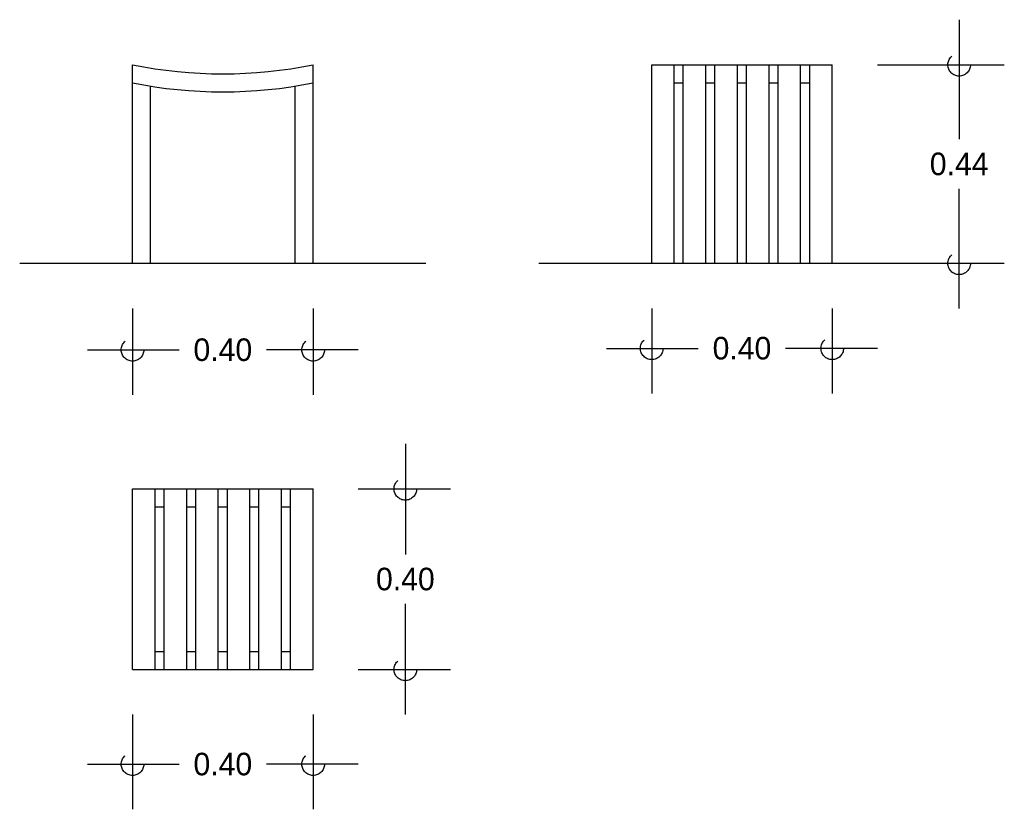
# Model space of a CAD drawing. Header units: centimetres. Extents: x 2 to 4.18, y 0.79 to 2.54.
import ezdxf

# ---------------------------------------------------------------- set-up
doc = ezdxf.new("R2010")
doc.units = ezdxf.units.CM
doc.header["$LTSCALE"] = 0.005
doc.header["$MEASUREMENT"] = 0
doc.linetypes.add('ACAD_ISO04W100', pattern=[30, 24, -3, 0, -3])
doc.layers.add('EJES', color=7, linetype='ACAD_ISO04W100')
doc.dimstyles.get("Standard").update_dxf_attribs({"dimtxt": 0.18, "dimasz": 0.18, "dimexe": 0.18, "dimexo": 0.0625, "dimgap": 0.09, "dimtad": 0, "dimtih": 1, "dimtoh": 1, "dimdec": 4, "dimzin": 0, "dimdsep": 46, "dimtxsty": 'Standard', "dimcen": 0.09, "dimadec": 0, "dimazin": 0, "dimtfac": 1, "dimtdec": 4, "dimtofl": 0, "dimtmove": 0, "dimatfit": 3, "dimfxl": 0, "dimtolj": 1, "dimtzin": 0, "dimarcsym": 0})

# ---------------------------------------------------------------- blocks, each defined once
blk = doc.blocks.new('_Small')
at = {"layer": 'EJES', "color": 0, "lineweight": -2}
blk.add_circle((0, 0), 0.25, dxfattribs=at)
blk = doc.blocks.new('*D5')
at = {"color": 0, "lineweight": -2, "ltscale": 0.005}
for p, q in [((2.25, 1), (2.25, 0.7899)), ((2.65, 1), (2.65, 0.7899)), ((2.15, 0.8899), (2.3533, 0.8899)), ((2.75, 0.8899), (2.5467, 0.8899))]:
    blk.add_line(p, q, dxfattribs=at)
at = {"layer": 'Defpoints', "color": 0, "ltscale": 0.005}
for p in [(2.25, 1.1), (2.65, 1.1), (2.65, 0.8899)]:
    blk.add_point(p, dxfattribs=at)
at = {"color": 0, "lineweight": -2, "ltscale": 0.005, "xscale": 0.1, "yscale": 0.1, "zscale": 0.1, "rotation": 180}
blk.add_blockref('_Small', (2.25, 0.8899), dxfattribs=at)
at = {"color": 0, "lineweight": -2, "ltscale": 0.005, "xscale": 0.1, "yscale": 0.1, "zscale": 0.1}
blk.add_blockref('_Small', (2.65, 0.8899), dxfattribs=at)
at = {"color": 0, "ltscale": 0.005, "insert": (2.45, 0.8899), "char_height": 0.05, "attachment_point": 5}
blk.add_mtext('\\A1;0.40', dxfattribs=at)
blk = doc.blocks.new('*D4')
at = {"color": 0, "lineweight": -2, "ltscale": 0.005}
for p, q in [((2.8543, 1.6), (2.8543, 1.355)), ((2.75, 1.5), (2.9543, 1.5)), ((2.8543, 1), (2.8543, 1.245)), ((2.75, 1.1), (2.9543, 1.1))]:
    blk.add_line(p, q, dxfattribs=at)
at = {"layer": 'Defpoints', "color": 0, "ltscale": 0.005}
for p in [(2.65, 1.5), (2.65, 1.1), (2.8543, 1.1)]:
    blk.add_point(p, dxfattribs=at)
at = {"color": 0, "lineweight": -2, "ltscale": 0.005, "xscale": 0.1, "yscale": 0.1, "zscale": 0.1}
for p, rotation in [((2.8543, 1.5), 90), ((2.8543, 1.1), 270)]:
    blk.add_blockref('_Small', p, dxfattribs=dict(at, rotation=rotation))
at = {"color": 0, "ltscale": 0.005, "insert": (2.8543, 1.3), "char_height": 0.05, "attachment_point": 5}
blk.add_mtext('\\A1;0.40', dxfattribs=at)
blk = doc.blocks.new('*D3')
at = {"color": 0, "lineweight": -2, "ltscale": 0.005}
for p, q in [((4.0811, 2.54), (4.0811, 2.275)), ((3.9, 2.44), (4.1811, 2.44)), ((4.0811, 1.9), (4.0811, 2.165)), ((3.9, 2), (4.1811, 2))]:
    blk.add_line(p, q, dxfattribs=at)
at = {"layer": 'Defpoints', "color": 0, "ltscale": 0.005}
for p in [(3.8, 2.44), (4.0811, 2.44), (3.8, 2)]:
    blk.add_point(p, dxfattribs=at)
at = {"color": 0, "lineweight": -2, "ltscale": 0.005, "xscale": 0.1, "yscale": 0.1, "zscale": 0.1}
for p, rotation in [((4.0811, 2.44), 90), ((4.0811, 2), 270)]:
    blk.add_blockref('_Small', p, dxfattribs=dict(at, rotation=rotation))
at = {"color": 0, "ltscale": 0.005, "insert": (4.0811, 2.22), "char_height": 0.05, "attachment_point": 5}
blk.add_mtext('\\A1;0.44', dxfattribs=at)
blk = doc.blocks.new('*D2')
at = {"color": 0, "lineweight": -2, "ltscale": 0.005}
for p, q in [((3.4, 1.9), (3.4, 1.7116)), ((3.8, 1.9), (3.8, 1.7116)), ((3.3, 1.8116), (3.5033, 1.8116)), ((3.9, 1.8116), (3.6967, 1.8116))]:
    blk.add_line(p, q, dxfattribs=at)
at = {"layer": 'Defpoints', "color": 0, "ltscale": 0.005}
for p in [(3.4, 2), (3.8, 2), (3.8, 1.8116)]:
    blk.add_point(p, dxfattribs=at)
at = {"color": 0, "lineweight": -2, "ltscale": 0.005, "xscale": 0.1, "yscale": 0.1, "zscale": 0.1, "rotation": 180}
blk.add_blockref('_Small', (3.4, 1.8116), dxfattribs=at)
at = {"color": 0, "lineweight": -2, "ltscale": 0.005, "xscale": 0.1, "yscale": 0.1, "zscale": 0.1}
blk.add_blockref('_Small', (3.8, 1.8116), dxfattribs=at)
at = {"color": 0, "ltscale": 0.005, "insert": (3.6, 1.8116), "char_height": 0.05, "attachment_point": 5}
blk.add_mtext('\\A1;0.40', dxfattribs=at)
blk = doc.blocks.new('*D1')
at = {"color": 0, "lineweight": -2, "ltscale": 0.005}
for p, q in [((2.25, 1.9), (2.25, 1.7082)), ((2.65, 1.9), (2.65, 1.7082)), ((2.15, 1.8082), (2.3533, 1.8082)), ((2.75, 1.8082), (2.5467, 1.8082))]:
    blk.add_line(p, q, dxfattribs=at)
at = {"layer": 'Defpoints', "color": 0, "ltscale": 0.005}
for p in [(2.25, 2), (2.65, 2), (2.65, 1.8082)]:
    blk.add_point(p, dxfattribs=at)
at = {"color": 0, "lineweight": -2, "ltscale": 0.005, "xscale": 0.1, "yscale": 0.1, "zscale": 0.1, "rotation": 180}
blk.add_blockref('_Small', (2.25, 1.8082), dxfattribs=at)
at = {"color": 0, "lineweight": -2, "ltscale": 0.005, "xscale": 0.1, "yscale": 0.1, "zscale": 0.1}
blk.add_blockref('_Small', (2.65, 1.8082), dxfattribs=at)
at = {"color": 0, "ltscale": 0.005, "insert": (2.45, 1.8082), "char_height": 0.05, "attachment_point": 5}
blk.add_mtext('\\A1;0.40', dxfattribs=at)

msp = doc.modelspace()

# ---------------------------------------------------------------- linework, layer by layer
at = {"ltscale": 0.005}
for p, q in [((2.25, 2), (2.25, 2.44)), ((2.65, 2), (2.65, 2.44)), ((3.4, 2.44), (3.8, 2.44)), ((3.4, 2), (3.4, 2.44)), ((3.45, 2), (3.45, 2.44)), ((3.47, 2), (3.47, 2.44)), ((3.52, 2), (3.52, 2.44)), ((3.54, 2), (3.54, 2.44)), ((3.59, 2), (3.59, 2.44)), ((3.61, 2), (3.61, 2.44)), ((3.66, 2), (3.66, 2.44)), ((3.68, 2), (3.68, 2.44)), ((3.73, 2), (3.73, 2.44)), ((3.75, 2), (3.75, 2.44)), ((3.8, 2), (3.8, 2.44)), ((3.45, 2.4), (3.47, 2.4)), ((3.52, 2.4), (3.54, 2.4)), ((3.59, 2.4), (3.61, 2.4)), ((3.66, 2.4), (3.68, 2.4)), ((3.73, 2.4), (3.75, 2.4)), ((2.29, 2), (2.29, 2.3928)), ((2.61, 2), (2.61, 2.3928)), ((2, 2), (2.9, 2)), ((3.15, 2), (4.05, 2)), ((2.25, 1.1), (2.25, 1.5)), ((2.25, 1.5), (2.65, 1.5)), ((2.3, 1.1), (2.3, 1.5)), ((2.32, 1.1), (2.32, 1.5)), ((2.37, 1.1), (2.37, 1.5)), ((2.39, 1.1), (2.39, 1.5)), ((2.44, 1.1), (2.44, 1.5)), ((2.46, 1.1), (2.46, 1.5)), ((2.51, 1.1), (2.51, 1.5)), ((2.53, 1.1), (2.53, 1.5)), ((2.58, 1.1), (2.58, 1.5)), ((2.6, 1.1), (2.6, 1.5)), ((2.65, 1.1), (2.65, 1.5)), ((2.3, 1.46), (2.32, 1.46)), ((2.37, 1.46), (2.39, 1.46)), ((2.44, 1.46), (2.46, 1.46)), ((2.51, 1.46), (2.53, 1.46)), ((2.58, 1.46), (2.6, 1.46)), ((2.3, 1.14), (2.32, 1.14)), ((2.37, 1.14), (2.39, 1.14)), ((2.44, 1.14), (2.46, 1.14)), ((2.51, 1.14), (2.53, 1.14)), ((2.58, 1.14), (2.6, 1.14)), ((2.25, 1.1), (2.65, 1.1))]:
    msp.add_line(p, q, dxfattribs=at)
for centre in [(2.45, 3.43), (2.45, 3.39)]:
    msp.add_arc(centre, 1.01, 258.5788, 281.4212, dxfattribs=at)

# ---------------------------------------------------------------- dimensions: what is measured, and where the dimension line sits
for base, p1, p2, picture, middle in [((4.0811, 2.44), (3.8, 2), (3.8, 2.44), '*D3', (4.0811, 2.22)), ((2.8543, 1.1), (2.65, 1.5), (2.65, 1.1), '*D4', (2.8543, 1.3))]:
    dim = msp.add_linear_dim(base=base, p1=p1, p2=p2, angle=90, dimstyle='Standard', override={"dimtxt": 0.05, "dimasz": 0.1, "dimexe": 0.1, "dimexo": 0.1, "dimgap": 0.03, "dimdec": 2, "dimblk": 'Small', "dimdle": 0.1, "dimtdec": 2}, dxfattribs=at)
    dim.commit()
    dim.dimension.update_dxf_attribs({"geometry": picture, "text_midpoint": middle})
for base, p1, p2, picture, middle in [((2.65, 1.8082), (2.25, 2), (2.65, 2), '*D1', (2.45, 1.8082)), ((3.8, 1.8116), (3.4, 2), (3.8, 2), '*D2', (3.6, 1.8116)), ((2.65, 0.8899), (2.25, 1.1), (2.65, 1.1), '*D5', (2.45, 0.8899))]:
    dim = msp.add_linear_dim(base=base, p1=p1, p2=p2, dimstyle='Standard', override={"dimtxt": 0.05, "dimasz": 0.1, "dimexe": 0.1, "dimexo": 0.1, "dimgap": 0.03, "dimdec": 2, "dimblk": 'Small', "dimdle": 0.1, "dimtdec": 2}, dxfattribs=at)
    dim.commit()
    dim.dimension.update_dxf_attribs({"geometry": picture, "text_midpoint": middle})

doc.saveas('drawing.dxf')
